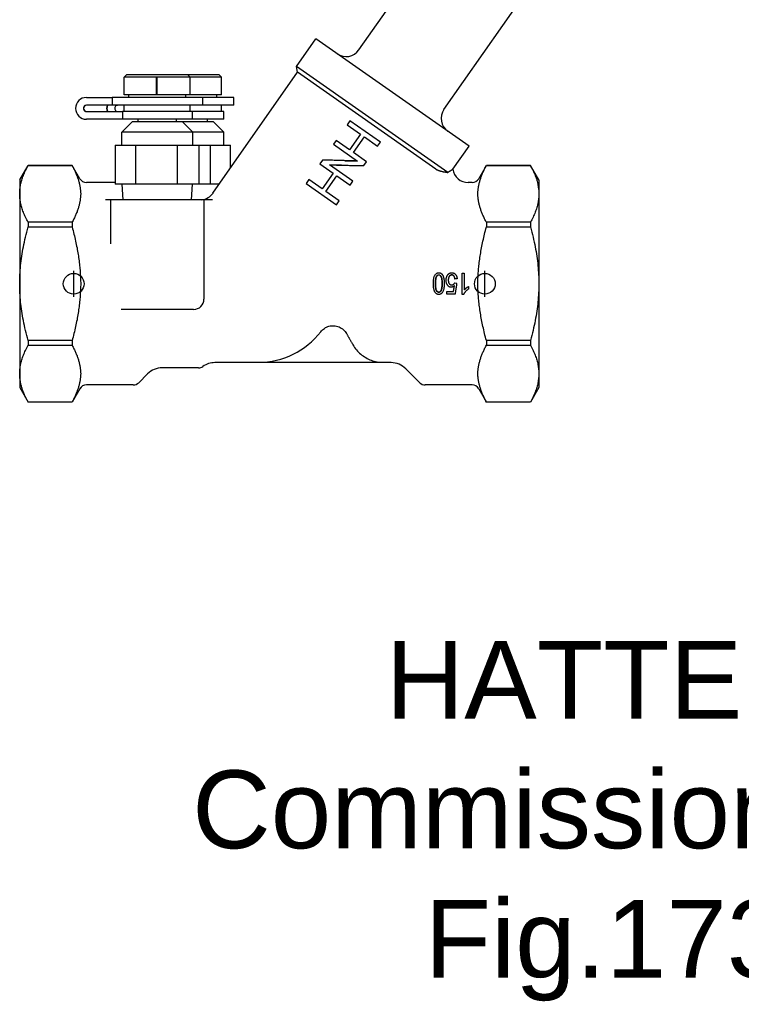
# Model space of a CAD drawing. Header units: millimetres. Extents: x 230 to 512, y 28 to 398.
# Tile 1 of 12: x 230 to 369, y 28 to 218. Entities that reach past the tile are written whole.
import ezdxf
from ezdxf.enums import TextEntityAlignment as Align

# ---------------------------------------------------------------- set-up
doc = ezdxf.new("R2010")
doc.units = ezdxf.units.MM
for name, color, linetype in [('Detail', 2, 'Continuous'), ('ORIGIN', 6, 'Continuous'), ('TEXT', 7, 'Continuous')]:
    doc.layers.add(name, color=color, linetype=linetype)
doc.styles.add('fastrack', font='ARIAL.TTF')

msp = doc.modelspace()

# ---------------------------------------------------------------- linework, layer by layer
at = {"layer": 'Detail'}
for p, q in [((295.2, 211.83), (312.45, 236.47)), ((311.58, 200.36), (328.83, 225)), ((283.2, 208.64), (286.93, 213.97)), ((316.42, 193.32), (286.93, 213.97)), ((250.51, 207.08), (250.01, 206.58)), ((250.51, 207.08), (262.21, 207.08)), ((262.21, 207.08), (268.21, 207.08)), ((262.21, 207.08), (262.71, 206.58)), ((267.09, 184.25), (283.4, 207.53)), ((268.21, 207.08), (268.71, 206.58)), ((312.33, 188.24), (283.2, 208.64)), ((283.4, 207.53), (283.2, 208.64)), ((310.04, 188.87), (283.4, 207.53)), ((250.01, 203.18), (250.01, 206.58)), ((256.2, 206.58), (250.01, 206.58)), ((256.2, 203.18), (256.2, 206.58)), ((256.3, 206.58), (256.3, 203.18)), ((262.71, 206.58), (256.3, 206.58)), ((262.71, 203.18), (262.71, 206.58)), ((268.71, 206.58), (262.71, 206.58)), ((268.71, 203.18), (268.71, 206.58)), ((256.2, 203.18), (250.01, 203.18)), ((250.86, 202.68), (250.86, 203.18)), ((256.3, 203.18), (256.2, 203.18)), ((262.71, 203.18), (256.3, 203.18)), ((261.86, 202.68), (261.86, 203.18)), ((268.71, 203.18), (262.71, 203.18)), ((267.86, 202.68), (267.86, 203.18)), ((242.72, 202.68), (247.68, 202.68)), ((247.68, 201.18), (242.72, 201.18)), ((247.68, 202.68), (247.68, 201.18)), ((265.11, 202.68), (247.68, 202.68)), ((265.11, 201.18), (247.68, 201.18)), ((250.01, 199.98), (250.01, 201.18)), ((262.71, 199.98), (262.71, 201.18)), ((271.11, 202.68), (265.11, 202.68)), ((265.11, 201.18), (265.11, 202.68)), ((271.11, 201.18), (265.11, 201.18)), ((268.71, 199.98), (268.71, 201.18)), ((271.11, 201.18), (271.11, 202.68)), ((242.72, 199.98), (249.66, 199.98)), ((249.66, 199.98), (249.66, 198.48)), ((263.16, 199.98), (249.66, 199.98)), ((269.16, 199.98), (263.16, 199.98)), ((263.16, 198.48), (263.16, 199.98)), ((269.16, 198.48), (269.16, 199.98)), ((249.66, 198.48), (242.72, 198.48)), ((251.51, 197.98), (249.51, 195.98)), ((263.16, 198.48), (249.66, 198.48)), ((261.21, 197.98), (251.51, 197.98)), ((252.66, 197.98), (252.66, 198.48)), ((260.06, 197.98), (260.06, 198.48)), ((267.21, 197.98), (261.21, 197.98)), ((261.21, 197.98), (263.21, 195.98)), ((269.16, 198.48), (263.16, 198.48)), ((266.06, 197.98), (266.06, 198.48)), ((267.21, 197.98), (269.21, 195.98)), ((293.47, 198.16), (292.95, 197.42)), ((292.95, 197.42), (295.5, 195.63)), ((299.33, 194.05), (293.47, 198.16)), ((263.21, 195.98), (249.51, 195.98)), ((249.51, 193.48), (249.51, 195.98)), ((269.21, 195.98), (263.21, 195.98)), ((263.21, 193.48), (263.21, 195.98)), ((269.21, 193.48), (269.21, 195.98)), ((295.5, 195.63), (293.38, 192.6)), ((290.83, 194.39), (290.31, 193.65)), ((290.31, 193.65), (294.91, 190.43)), ((293.38, 192.6), (290.83, 194.39)), ((294.14, 192.07), (296.26, 195.1)), ((296.26, 195.1), (298.81, 193.32)), ((298.81, 193.32), (299.33, 194.05)), ((248.28, 193.48), (248.28, 185.98)), ((248.28, 193.48), (252.2, 193.48)), ((252.2, 193.48), (260.28, 193.48)), ((252.2, 185.98), (252.2, 193.48)), ((260.28, 193.48), (264.44, 193.48)), ((260.28, 185.98), (260.28, 193.48)), ((264.44, 193.48), (266.59, 193.48)), ((264.44, 185.98), (264.44, 193.48)), ((266.59, 193.48), (270.44, 193.48)), ((266.59, 185.98), (266.59, 193.48)), ((270.44, 189.03), (270.44, 193.48)), ((296.69, 190.29), (294.14, 192.07)), ((313.3, 188.87), (316.42, 193.32)), ((288.19, 190.62), (287.67, 189.88)), ((287.67, 189.88), (290.22, 188.1)), ((296.17, 189.55), (296.69, 190.29)), ((229.86, 186.78), (231.48, 189.58)), ((231.48, 189.58), (231.48, 189.57)), ((239.96, 189.58), (231.48, 189.58)), ((231.48, 189.57), (239.96, 189.57)), ((239.96, 189.58), (239.96, 189.57)), ((241.43, 187.03), (239.96, 189.58)), ((290.22, 188.1), (288.1, 185.07)), ((294.05, 186.52), (289.51, 189.69)), ((318.29, 187.03), (319.77, 189.58)), ((319.77, 189.58), (319.77, 189.57)), ((328.24, 189.58), (319.77, 189.58)), ((319.77, 189.57), (328.24, 189.57)), ((328.24, 189.58), (328.24, 189.57)), ((329.86, 186.78), (328.24, 189.58)), ((229.86, 186.78), (229.86, 184.1)), ((248.28, 186.28), (242.73, 186.28)), ((252.2, 185.98), (248.28, 185.98)), ((249.77, 182.98), (249.58, 185.98)), ((260.28, 185.98), (252.2, 185.98)), ((264.44, 185.98), (260.28, 185.98)), ((262.96, 182.98), (263.14, 185.98)), ((266.59, 185.98), (264.44, 185.98)), ((268.31, 185.98), (266.59, 185.98)), ((285.55, 186.85), (285.03, 186.12)), ((285.03, 186.12), (290.89, 182.01)), ((288.1, 185.07), (285.55, 186.85)), ((288.86, 184.54), (290.98, 187.57)), ((290.98, 187.57), (293.53, 185.78)), ((293.53, 185.78), (294.05, 186.52)), ((317, 186.28), (316.28, 186.28)), ((329.86, 186.78), (329.86, 184.1)), ((229.86, 184.1), (229.86, 166.78)), ((291.41, 182.75), (288.86, 184.54)), ((329.86, 184.1), (329.86, 166.78)), ((247.36, 182.98), (246.36, 182.98)), ((247.36, 182.98), (247.36, 174.48)), ((265.36, 182.98), (247.36, 182.98)), ((267.03, 182.98), (265.36, 182.98)), ((265.36, 182.98), (265.36, 163.83)), ((290.89, 182.01), (291.41, 182.75)), ((239.96, 178.63), (231.48, 178.63)), ((231.48, 178.63), (231.48, 177.73)), ((239.96, 178.63), (239.96, 177.73)), ((319.77, 178.63), (319.77, 177.73)), ((328.24, 178.63), (319.77, 178.63)), ((328.24, 178.63), (328.24, 177.73)), ((231.48, 177.73), (239.96, 177.73)), ((319.77, 177.73), (328.24, 177.73)), ((314.12, 167.76), (313.7, 167.72)), ((314.12, 167.74), (313.7, 167.69)), ((313.7, 167.69), (313.7, 167.72)), ((314.12, 167.74), (314.12, 167.76)), ((315.12, 164.72), (315.12, 168.83)), ((315.12, 168.83), (315.51, 168.83)), ((315.51, 168.83), (315.51, 165.63)), ((229.86, 166.78), (229.86, 149.46)), ((311.03, 165.46), (311.03, 165.43)), ((312.15, 165.31), (313.42, 165.31)), ((312.15, 165.31), (312.15, 165.27)), ((312.15, 165.27), (313.42, 165.27)), ((312.15, 164.79), (312.15, 165.27)), ((313.42, 165.31), (313.42, 165.27)), ((313.68, 166.96), (314.05, 166.9)), ((316.3, 166.25), (316.3, 166.24)), ((316.3, 166.24), (316.3, 165.75)), ((329.86, 166.78), (329.86, 149.46)), ((313.73, 164.79), (312.15, 164.79)), ((315.37, 164.72), (315.12, 164.72)), ((263.36, 161.83), (249.39, 161.83)), ((239.96, 155.83), (231.48, 155.83)), ((231.48, 155.83), (231.48, 154.93)), ((239.96, 155.83), (239.96, 154.93)), ((319.77, 155.83), (319.77, 154.93)), ((328.24, 155.83), (319.77, 155.83)), ((328.24, 155.83), (328.24, 154.93)), ((231.48, 154.93), (239.96, 154.93)), ((319.77, 154.93), (328.24, 154.93)), ((264.3, 150.58), (257.32, 150.58)), ((275.86, 151.58), (267.46, 151.58)), ((275.86, 151.58), (275.86, 151.64)), ((299.86, 151.58), (275.86, 151.58)), ((299.86, 151.64), (299.86, 151.58)), ((301.4, 151.58), (299.86, 151.58)), ((304.23, 150.41), (306.92, 147.72)), ((229.86, 149.46), (229.86, 146.78)), ((254.49, 149.41), (252.8, 147.72)), ((329.86, 149.46), (329.86, 146.78)), ((229.86, 146.78), (231.48, 143.98)), ((241.43, 146.53), (239.96, 143.98)), ((251.74, 147.28), (242.73, 147.28)), ((317, 147.28), (307.98, 147.28)), ((318.29, 146.53), (319.77, 143.98)), ((329.86, 146.78), (328.24, 143.98)), ((239.96, 143.99), (231.48, 143.99)), ((231.48, 143.99), (231.48, 143.98)), ((239.96, 143.98), (231.48, 143.98)), ((239.96, 143.99), (239.96, 143.98)), ((319.77, 143.99), (319.77, 143.98)), ((328.24, 143.99), (319.77, 143.99)), ((328.24, 143.98), (319.77, 143.98)), ((328.24, 143.99), (328.24, 143.98))]:
    msp.add_line(p, q, dxfattribs=at)
at = {"layer": 'Detail', "flags": 128}
for points in [[(256.2, 206.58), (256.21, 206.58), (256.21, 206.59), (256.21, 206.6), (256.21, 206.6), (256.21, 206.61), (256.22, 206.61), (256.22, 206.62), (256.23, 206.62), (256.23, 206.62), (256.24, 206.63), (256.25, 206.63), (256.26, 206.63), (256.26, 206.63), (256.27, 206.63), (256.28, 206.62), (256.28, 206.62), (256.29, 206.62), (256.29, 206.61), (256.3, 206.61), (256.3, 206.6), (256.3, 206.6), (256.3, 206.59), (256.3, 206.58), (256.3, 206.58)], [(294.91, 190.43), (294.63, 190.44), (294.35, 190.45), (294.07, 190.45), (293.79, 190.46), (293.51, 190.47), (293.23, 190.48), (292.95, 190.49), (292.67, 190.5), (292.38, 190.51), (292.1, 190.51), (291.82, 190.52), (291.54, 190.53), (291.26, 190.54), (290.98, 190.55), (290.7, 190.56), (290.42, 190.56), (290.14, 190.57), (289.86, 190.58), (289.58, 190.59), (289.3, 190.59), (289.02, 190.6), (288.74, 190.61), (288.47, 190.61), (288.19, 190.62)], [(292.47, 190.5), (292.57, 190.5), (292.67, 190.5), (292.77, 190.5), (292.87, 190.5), (292.97, 190.49), (293.07, 190.49), (293.17, 190.49), (293.27, 190.49), (293.37, 190.49), (293.47, 190.49), (293.57, 190.48), (293.67, 190.48), (293.77, 190.48), (293.87, 190.48), (293.97, 190.48), (294.07, 190.48), (294.17, 190.47), (294.27, 190.47), (294.37, 190.47), (294.47, 190.47), (294.57, 190.47), (294.67, 190.47), (294.76, 190.46), (294.86, 190.46)], [(229.86, 184.1), (229.86, 184.32), (229.87, 184.54), (229.89, 184.76), (229.91, 184.98), (229.93, 185.2), (229.96, 185.42), (230, 185.64), (230.04, 185.86), (230.09, 186.08), (230.14, 186.3), (230.2, 186.52), (230.26, 186.75), (230.33, 186.97), (230.4, 187.2), (230.48, 187.42), (230.57, 187.65), (230.66, 187.89), (230.76, 188.12), (230.86, 188.35), (230.97, 188.59), (231.09, 188.83), (231.21, 189.08), (231.34, 189.32), (231.48, 189.57)], [(239.96, 189.57), (240.05, 189.4), (240.14, 189.23), (240.23, 189.06), (240.32, 188.89), (240.4, 188.72), (240.48, 188.55), (240.56, 188.39), (240.63, 188.22), (240.7, 188.06), (240.77, 187.89), (240.83, 187.73), (240.9, 187.57), (240.96, 187.41), (241.01, 187.25), (241.07, 187.09), (241.12, 186.93), (241.17, 186.78), (241.21, 186.62), (241.25, 186.46), (241.29, 186.31), (241.33, 186.15), (241.37, 186), (241.4, 185.84), (241.43, 185.69)], [(289.51, 189.69), (289.79, 189.69), (290.07, 189.68), (290.35, 189.67), (290.62, 189.67), (290.9, 189.66), (291.18, 189.65), (291.46, 189.65), (291.74, 189.64), (292.02, 189.63), (292.29, 189.63), (292.57, 189.62), (292.85, 189.61), (293.13, 189.61), (293.41, 189.6), (293.68, 189.6), (293.96, 189.59), (294.24, 189.58), (294.52, 189.58), (294.79, 189.57), (295.07, 189.57), (295.35, 189.56), (295.62, 189.56), (295.9, 189.55), (296.17, 189.55)], [(291.87, 189.64), (291.77, 189.64), (291.67, 189.64), (291.58, 189.64), (291.48, 189.64), (291.39, 189.64), (291.29, 189.64), (291.19, 189.64), (291.1, 189.65), (291, 189.65), (290.9, 189.65), (290.81, 189.65), (290.71, 189.65), (290.62, 189.65), (290.52, 189.65), (290.42, 189.65), (290.33, 189.65), (290.23, 189.65), (290.14, 189.66), (290.04, 189.66), (289.94, 189.66), (289.85, 189.66), (289.75, 189.66), (289.66, 189.66), (289.56, 189.66)], [(310.04, 188.87), (310.1, 188.83), (310.17, 188.79), (310.23, 188.75), (310.31, 188.72), (310.38, 188.69), (310.46, 188.65), (310.55, 188.62), (310.64, 188.59), (310.73, 188.56), (310.83, 188.53), (310.93, 188.5), (311.03, 188.47), (311.13, 188.45), (311.24, 188.42), (311.35, 188.4), (311.46, 188.38), (311.57, 188.35), (311.69, 188.33), (311.8, 188.32), (311.91, 188.3), (312.02, 188.28), (312.12, 188.27), (312.23, 188.25), (312.33, 188.24)], [(312.33, 188.24), (312.41, 188.29), (312.48, 188.33), (312.55, 188.38), (312.61, 188.42), (312.68, 188.46), (312.74, 188.5), (312.8, 188.54), (312.85, 188.57), (312.9, 188.61), (312.95, 188.64), (313, 188.67), (313.04, 188.7), (313.08, 188.73), (313.12, 188.75), (313.16, 188.77), (313.19, 188.79), (313.21, 188.81), (313.24, 188.83), (313.26, 188.84), (313.27, 188.85), (313.29, 188.86), (313.3, 188.87), (313.3, 188.87), (313.3, 188.87)], [(318.29, 185.69), (318.32, 185.84), (318.36, 186), (318.39, 186.15), (318.43, 186.31), (318.47, 186.46), (318.51, 186.62), (318.56, 186.78), (318.61, 186.93), (318.66, 187.09), (318.71, 187.25), (318.77, 187.41), (318.83, 187.57), (318.89, 187.73), (318.95, 187.89), (319.02, 188.06), (319.09, 188.22), (319.17, 188.39), (319.24, 188.55), (319.32, 188.72), (319.41, 188.89), (319.49, 189.06), (319.58, 189.23), (319.67, 189.4), (319.77, 189.57)], [(328.24, 189.57), (328.38, 189.32), (328.51, 189.08), (328.63, 188.83), (328.75, 188.59), (328.86, 188.35), (328.96, 188.12), (329.06, 187.89), (329.15, 187.65), (329.24, 187.42), (329.32, 187.2), (329.4, 186.97), (329.46, 186.75), (329.53, 186.52), (329.59, 186.3), (329.64, 186.08), (329.68, 185.86), (329.73, 185.64), (329.76, 185.42), (329.79, 185.2), (329.82, 184.98), (329.84, 184.76), (329.85, 184.54), (329.86, 184.32), (329.86, 184.1)], [(231.48, 178.63), (231.34, 178.88), (231.21, 179.12), (231.09, 179.37), (230.97, 179.61), (230.86, 179.84), (230.76, 180.08), (230.66, 180.31), (230.57, 180.55), (230.48, 180.78), (230.4, 181), (230.33, 181.23), (230.26, 181.45), (230.2, 181.68), (230.14, 181.9), (230.09, 182.12), (230.04, 182.34), (230, 182.56), (229.96, 182.78), (229.93, 183), (229.91, 183.22), (229.89, 183.44), (229.87, 183.66), (229.86, 183.88), (229.86, 184.1)], [(241.43, 185.69), (241.45, 185.55), (241.48, 185.42), (241.5, 185.28), (241.52, 185.15), (241.54, 185.01), (241.56, 184.88), (241.57, 184.75), (241.59, 184.61), (241.6, 184.48), (241.6, 184.35), (241.61, 184.22), (241.61, 184.1), (241.61, 183.98), (241.6, 183.85), (241.6, 183.72), (241.59, 183.59), (241.57, 183.45), (241.56, 183.32), (241.54, 183.19), (241.52, 183.05), (241.5, 182.92), (241.48, 182.78), (241.45, 182.65), (241.43, 182.51)], [(318.29, 182.51), (318.27, 182.65), (318.25, 182.78), (318.22, 182.92), (318.2, 183.05), (318.18, 183.19), (318.17, 183.32), (318.15, 183.45), (318.14, 183.59), (318.13, 183.72), (318.12, 183.85), (318.12, 183.98), (318.11, 184.1), (318.12, 184.22), (318.12, 184.35), (318.13, 184.48), (318.14, 184.61), (318.15, 184.75), (318.17, 184.88), (318.18, 185.01), (318.2, 185.15), (318.22, 185.28), (318.25, 185.42), (318.27, 185.55), (318.29, 185.69)], [(329.86, 184.1), (329.86, 183.88), (329.85, 183.66), (329.84, 183.44), (329.82, 183.22), (329.79, 183), (329.76, 182.78), (329.73, 182.56), (329.68, 182.34), (329.64, 182.12), (329.59, 181.9), (329.53, 181.68), (329.46, 181.45), (329.4, 181.23), (329.32, 181), (329.24, 180.78), (329.15, 180.55), (329.06, 180.31), (328.96, 180.08), (328.86, 179.84), (328.75, 179.61), (328.63, 179.37), (328.51, 179.12), (328.38, 178.88), (328.24, 178.63)], [(241.43, 182.51), (241.4, 182.36), (241.37, 182.2), (241.33, 182.05), (241.29, 181.89), (241.25, 181.74), (241.21, 181.58), (241.17, 181.42), (241.12, 181.26), (241.07, 181.11), (241.01, 180.95), (240.96, 180.79), (240.9, 180.63), (240.83, 180.47), (240.77, 180.31), (240.7, 180.14), (240.63, 179.98), (240.56, 179.81), (240.48, 179.65), (240.4, 179.48), (240.32, 179.31), (240.23, 179.14), (240.14, 178.97), (240.05, 178.8), (239.96, 178.63)], [(319.77, 178.63), (319.67, 178.8), (319.58, 178.97), (319.49, 179.14), (319.41, 179.31), (319.32, 179.48), (319.24, 179.65), (319.17, 179.81), (319.09, 179.98), (319.02, 180.14), (318.95, 180.31), (318.89, 180.47), (318.83, 180.63), (318.77, 180.79), (318.71, 180.95), (318.66, 181.11), (318.61, 181.26), (318.56, 181.42), (318.51, 181.58), (318.47, 181.74), (318.43, 181.89), (318.39, 182.05), (318.36, 182.2), (318.32, 182.36), (318.29, 182.51)], [(229.86, 166.78), (229.86, 167.22), (229.87, 167.66), (229.89, 168.1), (229.91, 168.54), (229.93, 168.97), (229.96, 169.41), (230, 169.85), (230.04, 170.29), (230.09, 170.74), (230.14, 171.18), (230.2, 171.62), (230.26, 172.07), (230.33, 172.52), (230.4, 172.97), (230.48, 173.43), (230.57, 173.89), (230.66, 174.35), (230.76, 174.82), (230.86, 175.29), (230.97, 175.77), (231.09, 176.25), (231.21, 176.73), (231.34, 177.23), (231.48, 177.73)], [(239.96, 177.73), (240.05, 177.38), (240.14, 177.03), (240.23, 176.69), (240.32, 176.35), (240.4, 176.02), (240.48, 175.68), (240.56, 175.35), (240.63, 175.02), (240.7, 174.69), (240.77, 174.37), (240.83, 174.04), (240.9, 173.72), (240.96, 173.4), (241.01, 173.08), (241.07, 172.77), (241.12, 172.45), (241.17, 172.13), (241.21, 171.82), (241.25, 171.51), (241.29, 171.19), (241.33, 170.88), (241.37, 170.57), (241.4, 170.26), (241.43, 169.95)], [(318.29, 169.95), (318.32, 170.26), (318.36, 170.57), (318.39, 170.88), (318.43, 171.19), (318.47, 171.51), (318.51, 171.82), (318.56, 172.13), (318.61, 172.45), (318.66, 172.77), (318.71, 173.08), (318.77, 173.4), (318.83, 173.72), (318.89, 174.04), (318.95, 174.37), (319.02, 174.69), (319.09, 175.02), (319.17, 175.35), (319.24, 175.68), (319.32, 176.02), (319.41, 176.35), (319.49, 176.69), (319.58, 177.03), (319.67, 177.38), (319.77, 177.73)], [(328.24, 177.73), (328.38, 177.23), (328.51, 176.73), (328.63, 176.25), (328.75, 175.77), (328.86, 175.29), (328.96, 174.82), (329.06, 174.35), (329.15, 173.89), (329.24, 173.43), (329.32, 172.97), (329.4, 172.52), (329.46, 172.07), (329.53, 171.62), (329.59, 171.18), (329.64, 170.74), (329.68, 170.29), (329.73, 169.85), (329.76, 169.41), (329.79, 168.97), (329.82, 168.54), (329.84, 168.1), (329.85, 167.66), (329.86, 167.22), (329.86, 166.78)], [(241.43, 169.95), (241.45, 169.69), (241.48, 169.42), (241.5, 169.15), (241.52, 168.88), (241.54, 168.61), (241.56, 168.34), (241.57, 168.07), (241.59, 167.8), (241.6, 167.54), (241.6, 167.28), (241.61, 167.03), (241.61, 166.78), (241.61, 166.53), (241.6, 166.28), (241.6, 166.02), (241.59, 165.75), (241.57, 165.49), (241.56, 165.22), (241.54, 164.95), (241.52, 164.68), (241.5, 164.41), (241.48, 164.14), (241.45, 163.87), (241.43, 163.61)], [(309.55, 166.81), (309.55, 166.99), (309.55, 167.16), (309.56, 167.32), (309.57, 167.47), (309.59, 167.61), (309.61, 167.74), (309.63, 167.86), (309.66, 167.98), (309.69, 168.09), (309.73, 168.19), (309.76, 168.28), (309.81, 168.37), (309.85, 168.45), (309.9, 168.53), (309.95, 168.6), (310.01, 168.66), (310.07, 168.72), (310.13, 168.77), (310.2, 168.81), (310.27, 168.84), (310.34, 168.87), (310.42, 168.89), (310.5, 168.9), (310.59, 168.9)], [(310.59, 168.9), (310.63, 168.9), (310.66, 168.9), (310.7, 168.9), (310.74, 168.89), (310.77, 168.88), (310.81, 168.88), (310.84, 168.87), (310.87, 168.86), (310.91, 168.84), (310.94, 168.83), (310.97, 168.81), (311, 168.8), (311.03, 168.78), (311.06, 168.76), (311.09, 168.74), (311.12, 168.72), (311.14, 168.69), (311.17, 168.67), (311.2, 168.64), (311.22, 168.61), (311.24, 168.58), (311.27, 168.55), (311.29, 168.52), (311.31, 168.48)], [(312.25, 168.41), (312.28, 168.45), (312.3, 168.49), (312.33, 168.52), (312.36, 168.56), (312.39, 168.59), (312.42, 168.62), (312.45, 168.65), (312.48, 168.68), (312.51, 168.71), (312.54, 168.73), (312.58, 168.76), (312.61, 168.78), (312.65, 168.8), (312.68, 168.82), (312.72, 168.83), (312.76, 168.85), (312.8, 168.86), (312.84, 168.87), (312.88, 168.88), (312.92, 168.89), (312.96, 168.89), (313, 168.9), (313.04, 168.9), (313.09, 168.9)], [(313.09, 168.9), (313.16, 168.9), (313.23, 168.89), (313.3, 168.88), (313.36, 168.87), (313.42, 168.85), (313.48, 168.82), (313.54, 168.8), (313.6, 168.76), (313.65, 168.73), (313.7, 168.69), (313.75, 168.64), (313.8, 168.59), (313.84, 168.54), (313.89, 168.48), (313.92, 168.42), (313.96, 168.36), (313.99, 168.3), (314.02, 168.23), (314.04, 168.16), (314.06, 168.08), (314.08, 168.01), (314.1, 167.93), (314.11, 167.85), (314.12, 167.76)], [(318.29, 163.61), (318.27, 163.87), (318.25, 164.14), (318.22, 164.41), (318.2, 164.68), (318.18, 164.95), (318.17, 165.22), (318.15, 165.49), (318.14, 165.75), (318.13, 166.02), (318.12, 166.28), (318.12, 166.53), (318.11, 166.78), (318.12, 167.03), (318.12, 167.28), (318.13, 167.54), (318.14, 167.8), (318.15, 168.07), (318.17, 168.34), (318.18, 168.61), (318.2, 168.88), (318.22, 169.15), (318.25, 169.42), (318.27, 169.69), (318.29, 169.95)], [(309.95, 166.81), (309.95, 166.98), (309.95, 167.13), (309.96, 167.28), (309.97, 167.41), (309.98, 167.54), (309.99, 167.65), (310.01, 167.76), (310.03, 167.86), (310.05, 167.95), (310.08, 168.03), (310.1, 168.1), (310.13, 168.16), (310.16, 168.21), (310.2, 168.26), (310.23, 168.3), (310.26, 168.34), (310.3, 168.38), (310.34, 168.41), (310.38, 168.43), (310.42, 168.45), (310.46, 168.47), (310.5, 168.48), (310.54, 168.49), (310.59, 168.49)], [(310.59, 168.45), (310.54, 168.45), (310.5, 168.44), (310.46, 168.43), (310.42, 168.41), (310.38, 168.39), (310.34, 168.37), (310.3, 168.34), (310.26, 168.3), (310.23, 168.27), (310.2, 168.22), (310.16, 168.17), (310.13, 168.12), (310.1, 168.06), (310.08, 168), (310.05, 167.92), (310.03, 167.83), (310.01, 167.74), (309.99, 167.63), (309.98, 167.52), (309.97, 167.4), (309.96, 167.26), (309.95, 167.12), (309.95, 166.97), (309.95, 166.81)], [(310.59, 168.49), (310.63, 168.49), (310.68, 168.48), (310.72, 168.47), (310.76, 168.45), (310.8, 168.43), (310.84, 168.41), (310.87, 168.38), (310.91, 168.34), (310.95, 168.3), (310.98, 168.26), (311.01, 168.21), (311.04, 168.16), (311.07, 168.1), (311.1, 168.03), (311.12, 167.95), (311.15, 167.86), (311.17, 167.76), (311.18, 167.66), (311.2, 167.54), (311.21, 167.41), (311.22, 167.28), (311.22, 167.13), (311.23, 166.98), (311.23, 166.81)], [(311.23, 166.81), (311.23, 166.97), (311.22, 167.12), (311.22, 167.27), (311.21, 167.4), (311.2, 167.52), (311.18, 167.64), (311.17, 167.74), (311.15, 167.84), (311.12, 167.92), (311.1, 168), (311.07, 168.07), (311.04, 168.12), (311.01, 168.18), (310.98, 168.22), (310.95, 168.27), (310.91, 168.3), (310.87, 168.34), (310.84, 168.37), (310.8, 168.39), (310.76, 168.41), (310.72, 168.43), (310.68, 168.44), (310.63, 168.45), (310.59, 168.45)], [(311.31, 168.48), (311.34, 168.44), (311.36, 168.39), (311.39, 168.34), (311.41, 168.29), (311.43, 168.24), (311.45, 168.18), (311.47, 168.13), (311.49, 168.07), (311.51, 168.01), (311.52, 167.94), (311.54, 167.88), (311.55, 167.81), (311.56, 167.74), (311.58, 167.66), (311.59, 167.59), (311.6, 167.51), (311.6, 167.43), (311.61, 167.35), (311.62, 167.27), (311.62, 167.18), (311.63, 167.09), (311.63, 167), (311.63, 166.91), (311.63, 166.81)], [(312, 167.44), (312, 167.49), (312, 167.53), (312, 167.58), (312, 167.62), (312.01, 167.67), (312.01, 167.71), (312.02, 167.76), (312.02, 167.8), (312.03, 167.84), (312.04, 167.88), (312.05, 167.92), (312.06, 167.96), (312.07, 168), (312.08, 168.04), (312.1, 168.08), (312.11, 168.12), (312.12, 168.16), (312.14, 168.19), (312.15, 168.23), (312.17, 168.27), (312.19, 168.3), (312.21, 168.34), (312.23, 168.37), (312.25, 168.41)], [(312.99, 166.11), (312.92, 166.12), (312.85, 166.12), (312.79, 166.14), (312.73, 166.15), (312.66, 166.18), (312.6, 166.21), (312.55, 166.24), (312.49, 166.28), (312.44, 166.32), (312.38, 166.37), (312.33, 166.43), (312.28, 166.49), (312.24, 166.55), (312.2, 166.62), (312.16, 166.68), (312.12, 166.76), (312.09, 166.83), (312.07, 166.91), (312.05, 166.99), (312.03, 167.08), (312.01, 167.16), (312, 167.25), (312, 167.35), (312, 167.44)], [(313.09, 168.49), (313.04, 168.49), (313, 168.48), (312.95, 168.47), (312.91, 168.46), (312.87, 168.44), (312.83, 168.42), (312.79, 168.4), (312.75, 168.37), (312.71, 168.34), (312.68, 168.3), (312.64, 168.26), (312.61, 168.22), (312.58, 168.17), (312.55, 168.12), (312.52, 168.07), (312.5, 168.01), (312.48, 167.96), (312.46, 167.9), (312.45, 167.84), (312.44, 167.77), (312.43, 167.7), (312.42, 167.64), (312.42, 167.56), (312.41, 167.49)], [(313.09, 168.45), (313.04, 168.45), (313, 168.44), (312.95, 168.43), (312.91, 168.42), (312.87, 168.4), (312.83, 168.38), (312.79, 168.36), (312.75, 168.33), (312.71, 168.3), (312.68, 168.26), (312.64, 168.23), (312.61, 168.18), (312.58, 168.14), (312.55, 168.09), (312.53, 168.04), (312.5, 167.99), (312.48, 167.93), (312.46, 167.87), (312.45, 167.82), (312.44, 167.75), (312.43, 167.69), (312.42, 167.62), (312.42, 167.55), (312.41, 167.48)], [(312.41, 167.49), (312.42, 167.42), (312.42, 167.35), (312.43, 167.28), (312.43, 167.22), (312.45, 167.16), (312.46, 167.1), (312.48, 167.05), (312.5, 166.99), (312.52, 166.94), (312.54, 166.9), (312.57, 166.85), (312.6, 166.81), (312.63, 166.77), (312.67, 166.73), (312.7, 166.7), (312.74, 166.67), (312.78, 166.64), (312.82, 166.62), (312.86, 166.6), (312.9, 166.59), (312.95, 166.57), (313, 166.56), (313.04, 166.56), (313.09, 166.56)], [(313.7, 167.72), (313.7, 167.78), (313.68, 167.84), (313.67, 167.9), (313.66, 167.95), (313.64, 168.01), (313.63, 168.06), (313.61, 168.1), (313.59, 168.15), (313.57, 168.19), (313.54, 168.23), (313.52, 168.26), (313.49, 168.3), (313.46, 168.33), (313.43, 168.36), (313.4, 168.38), (313.37, 168.4), (313.34, 168.43), (313.31, 168.44), (313.27, 168.46), (313.24, 168.47), (313.2, 168.48), (313.17, 168.49), (313.13, 168.49), (313.09, 168.49)], [(313.7, 167.69), (313.7, 167.76), (313.68, 167.81), (313.67, 167.87), (313.66, 167.92), (313.64, 167.98), (313.63, 168.02), (313.61, 168.07), (313.59, 168.11), (313.57, 168.15), (313.54, 168.19), (313.52, 168.23), (313.49, 168.26), (313.46, 168.29), (313.43, 168.32), (313.4, 168.34), (313.37, 168.36), (313.34, 168.38), (313.31, 168.4), (313.27, 168.42), (313.24, 168.43), (313.2, 168.44), (313.17, 168.44), (313.13, 168.45), (313.09, 168.45)], [(231.48, 155.83), (231.34, 156.33), (231.21, 156.82), (231.09, 157.31), (230.97, 157.79), (230.86, 158.27), (230.76, 158.74), (230.66, 159.21), (230.57, 159.67), (230.48, 160.13), (230.4, 160.59), (230.33, 161.04), (230.26, 161.49), (230.2, 161.94), (230.14, 162.38), (230.09, 162.82), (230.04, 163.26), (230, 163.71), (229.96, 164.14), (229.93, 164.58), (229.91, 165.02), (229.89, 165.46), (229.87, 165.9), (229.86, 166.34), (229.86, 166.78)], [(310.59, 164.72), (310.5, 164.73), (310.42, 164.74), (310.35, 164.76), (310.27, 164.78), (310.2, 164.81), (310.14, 164.85), (310.07, 164.9), (310.01, 164.96), (309.96, 165.02), (309.91, 165.08), (309.86, 165.16), (309.81, 165.24), (309.77, 165.32), (309.74, 165.41), (309.7, 165.51), (309.67, 165.62), (309.64, 165.73), (309.62, 165.84), (309.59, 165.97), (309.58, 166.11), (309.56, 166.27), (309.55, 166.44), (309.55, 166.62), (309.55, 166.81)], [(309.95, 166.81), (309.95, 166.65), (309.95, 166.5), (309.96, 166.36), (309.97, 166.23), (309.98, 166.1), (309.99, 165.99), (310.01, 165.89), (310.03, 165.79), (310.05, 165.7), (310.08, 165.63), (310.1, 165.56), (310.13, 165.5), (310.16, 165.45), (310.2, 165.4), (310.23, 165.36), (310.26, 165.32), (310.3, 165.29), (310.34, 165.26), (310.38, 165.23), (310.42, 165.21), (310.46, 165.2), (310.5, 165.19), (310.55, 165.18), (310.59, 165.18)], [(310.59, 165.14), (310.55, 165.14), (310.5, 165.15), (310.46, 165.16), (310.42, 165.17), (310.38, 165.19), (310.34, 165.22), (310.3, 165.25), (310.26, 165.28), (310.23, 165.32), (310.2, 165.37), (310.16, 165.42), (310.13, 165.47), (310.1, 165.53), (310.08, 165.6), (310.05, 165.68), (310.03, 165.77), (310.01, 165.86), (309.99, 165.97), (309.98, 166.09), (309.97, 166.21), (309.96, 166.35), (309.95, 166.49), (309.95, 166.65), (309.95, 166.81)], [(311.63, 166.81), (311.63, 166.64), (311.62, 166.47), (311.61, 166.31), (311.6, 166.16), (311.58, 166.01), (311.56, 165.88), (311.54, 165.76), (311.51, 165.64), (311.48, 165.53), (311.45, 165.43), (311.41, 165.34), (311.37, 165.25), (311.32, 165.17), (311.27, 165.09), (311.22, 165.02), (311.17, 164.96), (311.11, 164.9), (311.04, 164.86), (310.98, 164.82), (310.91, 164.78), (310.83, 164.76), (310.75, 164.74), (310.67, 164.73), (310.59, 164.72)], [(310.59, 165.18), (310.61, 165.18), (310.64, 165.18), (310.66, 165.18), (310.68, 165.19), (310.7, 165.19), (310.72, 165.2), (310.74, 165.2), (310.76, 165.21), (310.78, 165.22), (310.8, 165.23), (310.82, 165.24), (310.84, 165.25), (310.85, 165.26), (310.87, 165.27), (310.89, 165.29), (310.91, 165.3), (310.92, 165.32), (310.94, 165.34), (310.95, 165.36), (310.97, 165.38), (310.98, 165.4), (311, 165.42), (311.01, 165.44), (311.03, 165.46)], [(311.03, 165.43), (311.01, 165.41), (311, 165.38), (310.98, 165.36), (310.97, 165.34), (310.95, 165.32), (310.94, 165.3), (310.92, 165.28), (310.91, 165.27), (310.89, 165.25), (310.87, 165.24), (310.85, 165.22), (310.84, 165.21), (310.82, 165.2), (310.8, 165.19), (310.78, 165.18), (310.76, 165.17), (310.74, 165.16), (310.72, 165.15), (310.7, 165.15), (310.68, 165.14), (310.66, 165.14), (310.64, 165.14), (310.61, 165.14), (310.59, 165.14)], [(311.03, 165.46), (311.04, 165.49), (311.06, 165.53), (311.07, 165.56), (311.09, 165.6), (311.1, 165.64), (311.11, 165.68), (311.13, 165.73), (311.14, 165.78), (311.15, 165.82), (311.16, 165.87), (311.17, 165.93), (311.18, 165.98), (311.19, 166.04), (311.19, 166.1), (311.2, 166.16), (311.21, 166.23), (311.21, 166.29), (311.22, 166.36), (311.22, 166.43), (311.22, 166.5), (311.22, 166.58), (311.23, 166.65), (311.23, 166.73), (311.23, 166.81)], [(311.23, 166.81), (311.23, 166.73), (311.23, 166.65), (311.22, 166.57), (311.22, 166.49), (311.22, 166.42), (311.22, 166.35), (311.21, 166.28), (311.21, 166.21), (311.2, 166.15), (311.19, 166.08), (311.19, 166.02), (311.18, 165.96), (311.17, 165.91), (311.16, 165.85), (311.15, 165.8), (311.14, 165.75), (311.13, 165.7), (311.11, 165.66), (311.1, 165.61), (311.09, 165.57), (311.07, 165.53), (311.06, 165.5), (311.04, 165.46), (311.03, 165.43)], [(312.62, 166.78), (312.64, 166.76), (312.65, 166.74), (312.67, 166.73), (312.69, 166.71), (312.7, 166.7), (312.72, 166.68), (312.74, 166.67), (312.76, 166.66), (312.78, 166.65), (312.79, 166.64), (312.81, 166.63), (312.83, 166.62), (312.85, 166.61), (312.87, 166.6), (312.89, 166.59), (312.91, 166.59), (312.94, 166.58), (312.96, 166.58), (312.98, 166.57), (313, 166.57), (313.02, 166.57), (313.05, 166.56), (313.07, 166.56), (313.09, 166.56)], [(313.59, 166.37), (313.57, 166.35), (313.55, 166.33), (313.52, 166.31), (313.5, 166.29), (313.47, 166.27), (313.45, 166.26), (313.42, 166.24), (313.4, 166.23), (313.37, 166.21), (313.35, 166.2), (313.32, 166.19), (313.3, 166.18), (313.27, 166.17), (313.25, 166.16), (313.22, 166.15), (313.2, 166.14), (313.17, 166.14), (313.15, 166.13), (313.12, 166.12), (313.09, 166.12), (313.07, 166.12), (313.04, 166.12), (313.02, 166.11), (312.99, 166.11)], [(313.09, 166.56), (313.13, 166.56), (313.16, 166.56), (313.19, 166.56), (313.22, 166.57), (313.25, 166.58), (313.28, 166.59), (313.3, 166.6), (313.33, 166.61), (313.36, 166.62), (313.39, 166.63), (313.41, 166.65), (313.44, 166.67), (313.46, 166.69), (313.49, 166.71), (313.51, 166.73), (313.53, 166.75), (313.55, 166.77), (313.57, 166.8), (313.59, 166.82), (313.61, 166.85), (313.63, 166.87), (313.64, 166.9), (313.66, 166.93), (313.68, 166.96)], [(313.09, 166.56), (313.12, 166.56), (313.14, 166.56), (313.16, 166.57), (313.18, 166.57), (313.21, 166.57), (313.23, 166.58), (313.25, 166.58), (313.27, 166.59), (313.29, 166.59), (313.31, 166.6), (313.33, 166.61), (313.35, 166.62), (313.37, 166.63), (313.39, 166.64), (313.41, 166.65), (313.42, 166.66), (313.44, 166.68), (313.46, 166.69), (313.48, 166.7), (313.49, 166.72), (313.51, 166.73), (313.53, 166.75), (313.54, 166.76), (313.56, 166.78)], [(313.42, 165.31), (313.43, 165.35), (313.43, 165.4), (313.44, 165.44), (313.45, 165.48), (313.46, 165.53), (313.46, 165.57), (313.47, 165.62), (313.48, 165.66), (313.48, 165.71), (313.49, 165.75), (313.5, 165.79), (313.51, 165.84), (313.51, 165.88), (313.52, 165.93), (313.53, 165.97), (313.53, 166.01), (313.54, 166.06), (313.55, 166.1), (313.56, 166.15), (313.56, 166.19), (313.57, 166.24), (313.58, 166.28), (313.58, 166.32), (313.59, 166.37)], [(313.42, 165.27), (313.43, 165.32), (313.43, 165.36), (313.44, 165.41), (313.45, 165.45), (313.46, 165.5), (313.46, 165.54), (313.47, 165.59), (313.48, 165.64), (313.49, 165.68), (313.49, 165.73), (313.5, 165.77), (313.51, 165.82), (313.51, 165.87), (313.52, 165.91), (313.53, 165.96), (313.54, 166), (313.54, 166.05), (313.55, 166.09), (313.56, 166.14), (313.56, 166.19), (313.57, 166.23), (313.58, 166.28), (313.59, 166.32), (313.59, 166.37)], [(314.05, 166.9), (314.03, 166.81), (314.02, 166.72), (314.01, 166.63), (313.99, 166.54), (313.98, 166.46), (313.97, 166.37), (313.95, 166.28), (313.94, 166.19), (313.93, 166.1), (313.92, 166.02), (313.9, 165.93), (313.89, 165.84), (313.88, 165.75), (313.86, 165.67), (313.85, 165.58), (313.84, 165.49), (313.82, 165.4), (313.81, 165.32), (313.8, 165.23), (313.79, 165.14), (313.77, 165.05), (313.76, 164.97), (313.75, 164.88), (313.73, 164.79)], [(316.3, 165.75), (316.24, 165.71), (316.19, 165.68), (316.14, 165.64), (316.09, 165.61), (316.04, 165.57), (315.99, 165.53), (315.94, 165.49), (315.9, 165.45), (315.85, 165.4), (315.81, 165.36), (315.76, 165.32), (315.72, 165.27), (315.68, 165.22), (315.65, 165.18), (315.61, 165.13), (315.58, 165.08), (315.54, 165.04), (315.51, 164.99), (315.49, 164.95), (315.46, 164.9), (315.44, 164.86), (315.41, 164.81), (315.39, 164.77), (315.37, 164.72)], [(315.51, 165.66), (315.54, 165.69), (315.56, 165.71), (315.59, 165.74), (315.62, 165.77), (315.65, 165.8), (315.68, 165.83), (315.71, 165.85), (315.74, 165.88), (315.78, 165.91), (315.81, 165.94), (315.85, 165.97), (315.88, 165.99), (315.92, 166.02), (315.96, 166.05), (316, 166.07), (316.03, 166.1), (316.07, 166.12), (316.1, 166.14), (316.14, 166.16), (316.17, 166.18), (316.2, 166.2), (316.24, 166.22), (316.27, 166.23), (316.3, 166.25)], [(315.51, 165.63), (315.54, 165.66), (315.56, 165.69), (315.59, 165.72), (315.62, 165.74), (315.65, 165.77), (315.68, 165.8), (315.71, 165.83), (315.74, 165.86), (315.78, 165.89), (315.81, 165.92), (315.85, 165.95), (315.88, 165.97), (315.92, 166), (315.96, 166.03), (316, 166.06), (316.03, 166.08), (316.07, 166.1), (316.1, 166.13), (316.14, 166.15), (316.17, 166.17), (316.2, 166.19), (316.24, 166.2), (316.27, 166.22), (316.3, 166.24)], [(329.86, 166.78), (329.86, 166.34), (329.85, 165.9), (329.84, 165.46), (329.82, 165.02), (329.79, 164.58), (329.76, 164.14), (329.73, 163.71), (329.68, 163.26), (329.64, 162.82), (329.59, 162.38), (329.53, 161.94), (329.46, 161.49), (329.4, 161.04), (329.32, 160.59), (329.24, 160.13), (329.15, 159.67), (329.06, 159.21), (328.96, 158.74), (328.86, 158.27), (328.75, 157.79), (328.63, 157.31), (328.51, 156.82), (328.38, 156.33), (328.24, 155.83)], [(241.43, 163.61), (241.4, 163.3), (241.37, 162.99), (241.33, 162.68), (241.29, 162.36), (241.25, 162.05), (241.21, 161.74), (241.17, 161.42), (241.12, 161.11), (241.07, 160.79), (241.01, 160.48), (240.96, 160.16), (240.9, 159.84), (240.83, 159.51), (240.77, 159.19), (240.7, 158.86), (240.63, 158.54), (240.56, 158.21), (240.48, 157.88), (240.4, 157.54), (240.32, 157.2), (240.23, 156.87), (240.14, 156.52), (240.05, 156.18), (239.96, 155.83)], [(319.77, 155.83), (319.67, 156.18), (319.58, 156.52), (319.49, 156.87), (319.41, 157.2), (319.32, 157.54), (319.24, 157.88), (319.17, 158.21), (319.09, 158.54), (319.02, 158.86), (318.95, 159.19), (318.89, 159.51), (318.83, 159.84), (318.77, 160.16), (318.71, 160.48), (318.66, 160.79), (318.61, 161.11), (318.56, 161.42), (318.51, 161.74), (318.47, 162.05), (318.43, 162.36), (318.39, 162.68), (318.36, 162.99), (318.32, 163.3), (318.29, 163.61)], [(287.85, 157.53), (288.01, 157.72), (288.17, 157.89), (288.36, 158.04), (288.56, 158.19), (288.77, 158.32), (288.99, 158.44), (289.21, 158.52), (289.44, 158.6), (289.69, 158.65), (289.94, 158.69), (290.18, 158.7), (290.41, 158.69), (290.66, 158.66), (290.9, 158.62), (291.14, 158.55), (291.37, 158.47), (291.58, 158.36), (291.8, 158.24), (292.01, 158.1), (292.2, 157.94), (292.37, 157.78), (292.53, 157.6), (292.68, 157.4), (292.81, 157.18)], [(292.81, 157.18), (292.86, 157.1), (292.91, 157.02), (292.95, 156.93), (293, 156.85), (293.05, 156.76), (293.1, 156.68), (293.15, 156.59), (293.2, 156.51), (293.25, 156.42), (293.3, 156.33), (293.35, 156.24), (293.4, 156.15), (293.46, 156.06), (293.51, 155.97), (293.56, 155.87), (293.61, 155.78), (293.67, 155.69), (293.72, 155.59), (293.78, 155.5), (293.83, 155.4), (293.89, 155.3), (293.95, 155.21), (294, 155.11), (294.06, 155.01)], [(229.86, 149.46), (229.86, 149.68), (229.87, 149.9), (229.89, 150.12), (229.91, 150.34), (229.93, 150.56), (229.96, 150.78), (230, 151), (230.04, 151.22), (230.09, 151.44), (230.14, 151.66), (230.2, 151.88), (230.26, 152.1), (230.33, 152.33), (230.4, 152.56), (230.48, 152.78), (230.57, 153.01), (230.66, 153.24), (230.76, 153.48), (230.86, 153.71), (230.97, 153.95), (231.09, 154.19), (231.21, 154.44), (231.34, 154.68), (231.48, 154.93)], [(239.96, 154.93), (240.05, 154.76), (240.14, 154.59), (240.23, 154.42), (240.32, 154.25), (240.4, 154.08), (240.48, 153.91), (240.56, 153.74), (240.63, 153.58), (240.7, 153.42), (240.77, 153.25), (240.83, 153.09), (240.9, 152.93), (240.96, 152.77), (241.01, 152.61), (241.07, 152.45), (241.12, 152.29), (241.17, 152.14), (241.21, 151.98), (241.25, 151.82), (241.29, 151.67), (241.33, 151.51), (241.37, 151.36), (241.4, 151.2), (241.43, 151.04)], [(294.06, 155.01), (294.21, 154.75), (294.38, 154.5), (294.56, 154.26), (294.74, 154.03), (294.93, 153.81), (295.13, 153.61), (295.33, 153.41), (295.55, 153.22), (295.78, 153.04), (296.02, 152.86), (296.27, 152.69), (296.52, 152.54), (296.78, 152.39), (297.04, 152.26), (297.3, 152.15), (297.56, 152.05), (297.83, 151.96), (298.12, 151.87), (298.41, 151.8), (298.7, 151.74), (299, 151.7), (299.29, 151.66), (299.58, 151.65), (299.86, 151.64)], [(318.29, 151.04), (318.32, 151.2), (318.36, 151.36), (318.39, 151.51), (318.43, 151.67), (318.47, 151.82), (318.51, 151.98), (318.56, 152.14), (318.61, 152.29), (318.66, 152.45), (318.71, 152.61), (318.77, 152.77), (318.83, 152.93), (318.89, 153.09), (318.95, 153.25), (319.02, 153.42), (319.09, 153.58), (319.17, 153.74), (319.24, 153.91), (319.32, 154.08), (319.41, 154.25), (319.49, 154.42), (319.58, 154.59), (319.67, 154.76), (319.77, 154.93)], [(328.24, 154.93), (328.38, 154.68), (328.51, 154.44), (328.63, 154.19), (328.75, 153.95), (328.86, 153.71), (328.96, 153.48), (329.06, 153.24), (329.15, 153.01), (329.24, 152.78), (329.32, 152.56), (329.4, 152.33), (329.46, 152.1), (329.53, 151.88), (329.59, 151.66), (329.64, 151.44), (329.68, 151.22), (329.73, 151), (329.76, 150.78), (329.79, 150.56), (329.82, 150.34), (329.84, 150.12), (329.85, 149.9), (329.86, 149.68), (329.86, 149.46)], [(241.43, 151.04), (241.45, 150.91), (241.48, 150.78), (241.5, 150.64), (241.52, 150.51), (241.54, 150.37), (241.56, 150.24), (241.57, 150.1), (241.59, 149.97), (241.6, 149.84), (241.6, 149.71), (241.61, 149.58), (241.61, 149.46), (241.61, 149.33), (241.6, 149.21), (241.6, 149.08), (241.59, 148.95), (241.57, 148.81), (241.56, 148.68), (241.54, 148.54), (241.52, 148.41), (241.5, 148.27), (241.48, 148.14), (241.45, 148.01), (241.43, 147.87)], [(318.29, 147.87), (318.27, 148.01), (318.25, 148.14), (318.22, 148.27), (318.2, 148.41), (318.18, 148.54), (318.17, 148.68), (318.15, 148.81), (318.14, 148.95), (318.13, 149.08), (318.12, 149.21), (318.12, 149.33), (318.11, 149.46), (318.12, 149.58), (318.12, 149.71), (318.13, 149.84), (318.14, 149.97), (318.15, 150.1), (318.17, 150.24), (318.18, 150.37), (318.2, 150.51), (318.22, 150.64), (318.25, 150.78), (318.27, 150.91), (318.29, 151.04)], [(231.48, 143.99), (231.34, 144.23), (231.21, 144.48), (231.09, 144.72), (230.97, 144.97), (230.86, 145.2), (230.76, 145.44), (230.66, 145.67), (230.57, 145.9), (230.48, 146.13), (230.4, 146.36), (230.33, 146.59), (230.26, 146.81), (230.2, 147.04), (230.14, 147.26), (230.09, 147.48), (230.04, 147.7), (230, 147.92), (229.96, 148.14), (229.93, 148.36), (229.91, 148.58), (229.89, 148.8), (229.87, 149.02), (229.86, 149.24), (229.86, 149.46)], [(329.86, 149.46), (329.86, 149.24), (329.85, 149.02), (329.84, 148.8), (329.82, 148.58), (329.79, 148.36), (329.76, 148.14), (329.73, 147.92), (329.68, 147.7), (329.64, 147.48), (329.59, 147.26), (329.53, 147.04), (329.46, 146.81), (329.4, 146.59), (329.32, 146.36), (329.24, 146.13), (329.15, 145.9), (329.06, 145.67), (328.96, 145.44), (328.86, 145.2), (328.75, 144.97), (328.63, 144.72), (328.51, 144.48), (328.38, 144.23), (328.24, 143.99)], [(241.43, 147.87), (241.4, 147.72), (241.37, 147.56), (241.33, 147.41), (241.29, 147.25), (241.25, 147.1), (241.21, 146.94), (241.17, 146.78), (241.12, 146.62), (241.07, 146.47), (241.01, 146.31), (240.96, 146.15), (240.9, 145.99), (240.83, 145.83), (240.77, 145.66), (240.7, 145.5), (240.63, 145.34), (240.56, 145.17), (240.48, 145.01), (240.4, 144.84), (240.32, 144.67), (240.23, 144.5), (240.14, 144.33), (240.05, 144.16), (239.96, 143.99)], [(319.77, 143.99), (319.67, 144.16), (319.58, 144.33), (319.49, 144.5), (319.41, 144.67), (319.32, 144.84), (319.24, 145.01), (319.17, 145.17), (319.09, 145.34), (319.02, 145.5), (318.95, 145.66), (318.89, 145.83), (318.83, 145.99), (318.77, 146.15), (318.71, 146.31), (318.66, 146.47), (318.61, 146.62), (318.56, 146.78), (318.51, 146.94), (318.47, 147.1), (318.43, 147.25), (318.39, 147.41), (318.36, 147.56), (318.32, 147.72), (318.29, 147.87)]]:
    msp.add_lwpolyline(points, dxfattribs=at)
at = {"layer": 'Detail'}
for centre, radius, start, end in [((292.74, 213.56), 3, 235, 325), ((314.04, 198.64), 3, 145, 235), ((316.28, 189.28), 3, 187.8334, 270), ((242.73, 187.78), 1.5, 210, 270), ((317, 187.78), 1.5, 270, 330), ((264.64, 185.97), 3, 275.2721, 325), ((263.36, 163.83), 2, 270, 0), ((275.86, 166.78), 15.14, 270, 322.3495), ((257.32, 146.58), 4, 90, 135), ((264.3, 152.08), 1.5, 270, 305.0968), ((267.46, 147.58), 4, 90, 125.0968), ((301.4, 147.58), 4, 45, 90), ((242.73, 145.78), 1.5, 90, 150), ((251.74, 148.78), 1.5, 270, 315), ((307.98, 148.78), 1.5, 225, 270), ((317, 145.78), 1.5, 30, 90)]:
    msp.add_arc(centre, radius, start, end, dxfattribs=at)
for centre, major_axis, ratio, start_param, end_param in [((242.72, 200.58), (0, -2.1), 0.99984, 3.141593, 6.283185), ((242.72, 200.58), (0, 0.6), 0.99984, 0, 3.141593), ((242.76, 200.58), (0, -0.6), 0.99984, 3.141593, 6.283185), ((248.71, 200.58), (0, -2.1), 0.999639, 4.422637, 5.002141), ((248.77, 200.58), (0, 2.1), 0.999639, 1.281045, 1.860548), ((248.77, 200.58), (0, 0.6), 0.999639, 0, 3.141593)]:
    msp.add_ellipse(centre, major_axis=major_axis, ratio=ratio, start_param=start_param, end_param=end_param, dxfattribs=at)
at = {"layer": 'ORIGIN'}
for p, q in [((240.26, 164.28), (240.26, 169.28)), ((319.46, 164.28), (319.46, 169.28))]:
    msp.add_line(p, q, dxfattribs=at)
for centre in [(240.26, 166.78), (319.46, 166.78)]:
    msp.add_circle(centre, 2, dxfattribs=at)

# ---------------------------------------------------------------- texts
at = {"layer": 'TEXT', "style": 'fastrack'}
for s, p in [('HATTERSLEY', (369.05, 82.96)), ('Commissioning Valves', (369.05, 58)), ('Fig.1732_1in', (368.43, 33.05))]:
    msp.add_text(s, height=15, dxfattribs=at).set_placement(p, align=Align.CENTER)

doc.saveas('drawing.dxf')
